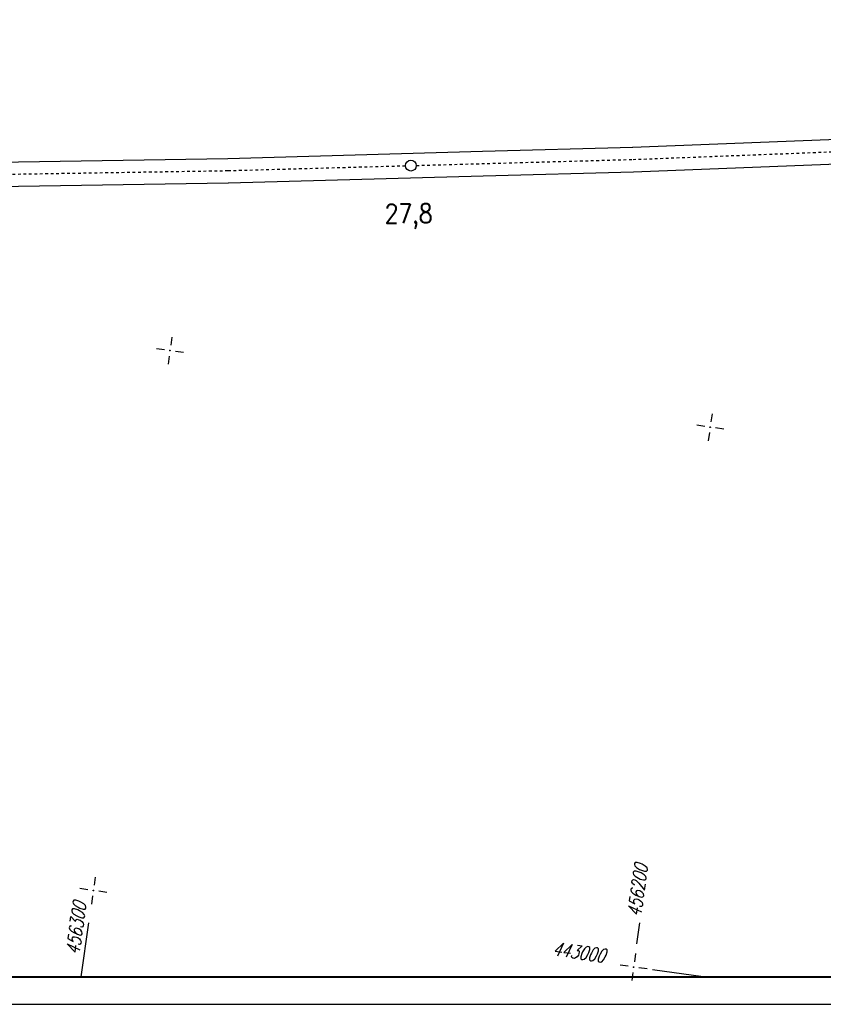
# Model space of a CAD drawing. Extents: x 0 to 1135, y 0 to 420.
# Tile 14 of 56: x 558 to 705, y 0 to 181. Entities that reach past the tile are written whole.
import ezdxf

# ---------------------------------------------------------------- set-up
doc = ezdxf.new("R2010")
doc.units = 0
doc.header["$LTSCALE"] = 2
doc.header["$MEASUREMENT"] = 0
doc.linetypes.add('ACAD_ISO05W100', pattern=[0.5, 0.25, -0.25])
doc.linetypes.add('AUSGEZOGEN', pattern=[0])
doc.layers.get('0').update_dxf_attribs({"linetype": 'AUSGEZOGEN'})
for name, color, linetype in [('Bahnachse', 7, 'CONTINUOUS'), ('Gleisachsen', 7, 'CONTINUOUS'), ('NETZ', 250, 'CONTINUOUS'), ('RAHMEN', 250, 'AUSGEZOGEN')]:
    doc.layers.add(name, color=color, linetype=linetype)
doc.styles.add('ROMANS', font='romans.shx', dxfattribs={"width": 0.8})

# ---------------------------------------------------------------- blocks, each defined once
blk = doc.blocks.new('IKR')
at = {"color": 0}
for p, q in [((0, 1), (0, 2.5)), ((-2.5, 0), (-1, 0)), ((1, 0), (2.5, 0)), ((0, -2.5), (0, -1))]:
    blk.add_line(p, q, dxfattribs=at)
blk.add_circle((0, 0), 0.05, dxfattribs=at)
blk.add_point((0, 0), dxfattribs=at)

msp = doc.modelspace()

# ---------------------------------------------------------------- linework, layer by layer
at = {"layer": 'Bahnachse', "linetype": 'ACAD_ISO05W100'}
for points in [[(630.74, 153.85), (670.46, 154.95), (728.73, 157.19)], [(530.74, 151.83), (596.24, 152.9), (628.74, 153.8)]]:
    msp.add_lwpolyline(points, dxfattribs=at)
at = {"layer": 'Bahnachse', "linetype": 'Continuous'}
msp.add_circle((629.74, 153.82), 1, dxfattribs=at)
at = {"layer": 'Gleisachsen', "linetype": 'Continuous'}
for p, q in [((670.38, 157.2), (744.53, 160.05)), ((642.86, 156.44), (670.4, 157.2)), ((596.17, 155.15), (642.86, 156.44)), ((670.55, 152.7), (744.72, 155.55)), ((542.89, 154.28), (596.2, 155.15)), ((596.3, 150.65), (642.99, 151.94)), ((642.99, 151.94), (670.52, 152.7)), ((542.96, 149.78), (596.27, 150.65))]:
    msp.add_line(p, q, dxfattribs=at)
at = {"layer": 'NETZ'}
for p, q in [((569.3, 5.02), (570.71, 14.92)), ((671.17, 11.12), (671.71, 14.92)), ((683.3, 5.02), (674.05, 6.33))]:
    msp.add_line(p, q, dxfattribs=at)
at = {"layer": 'RAHMEN'}
msp.add_line((0, 0), (950, 0), dxfattribs=at)
at = {"layer": 'RAHMEN', "const_width": 0.35}
msp.add_lwpolyline([(25, 5), (1130, 5), (1130, 415), (25, 415), (25, 5)], dxfattribs=at)

# ---------------------------------------------------------------- block references
at = {"layer": 'NETZ', "rotation": 171.9288}
for p in [(585.59, 119.88), (684.6, 105.84), (571.55, 20.87), (670.56, 6.83)]:
    msp.add_blockref('IKR', p, dxfattribs=at)

# ---------------------------------------------------------------- texts
at = {"layer": 'Bahnachse', "linetype": 'Continuous', "style": 'ROMANS', "oblique": 360, "width": 0.8334}
msp.add_text('27,8', height=3.5, rotation=0.1952, dxfattribs=at).set_placement((624.97, 143.27))
at = {"layer": 'NETZ', "style": 'ROMANS', "oblique": 16.6, "width": 0.75}
for s, rotation, p in [('456200', 81.9288, (671.85, 15.91)), ('456300', 81.9288, (568.94, 8.97)), ('443000', 351.9288, (655.59, 8.99))]:
    msp.add_text(s, height=2.5, rotation=rotation, dxfattribs=at).set_placement(p)

doc.saveas('drawing.dxf')
